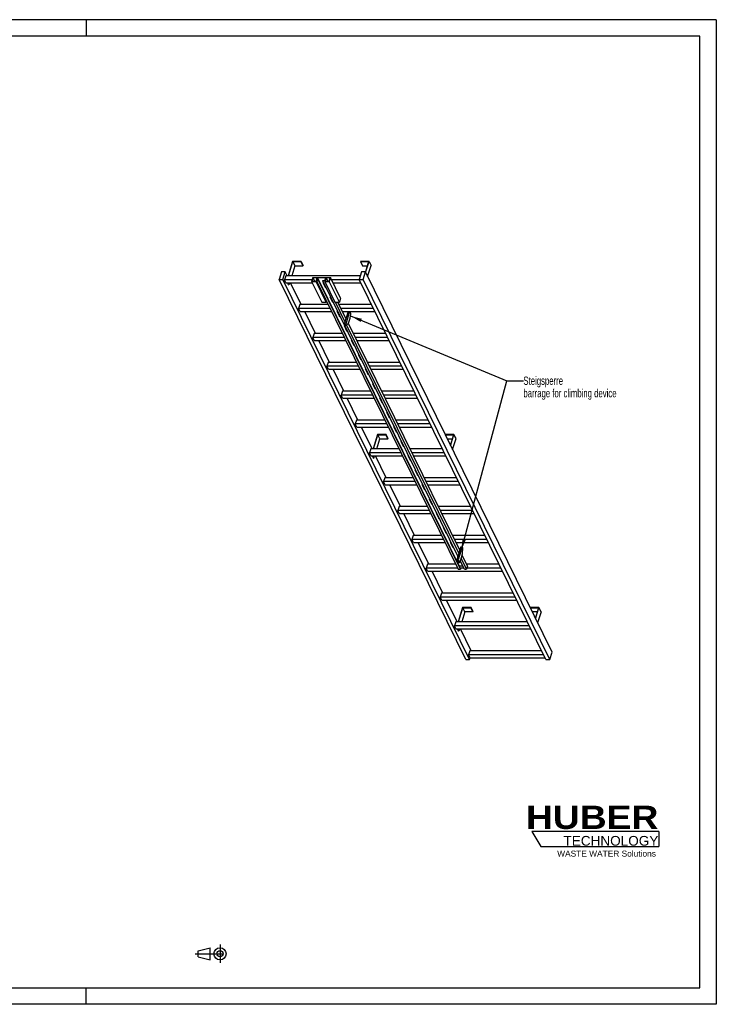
# Model space of a CAD drawing. Header units: millimetres. Extents: x 0 to 8400, y 0 to 5940.
# Tile 2 of 2: x 4200 to 8400, y 0 to 5940. Entities that reach past the tile are written whole.
import ezdxf

# ---------------------------------------------------------------- set-up
doc = ezdxf.new("R2010")
doc.units = ezdxf.units.MM
doc.header["$LTSCALE"] = 462
doc.linetypes.add('CENTER', pattern=[0.6, 0.375, -0.075, 0.075, -0.075])
doc.layers.get('0').update_dxf_attribs({"linetype": 'CONTINUOUS'})
for name, color, linetype in [('053_NOTES', 7, 'CONTINUOUS'), ('HUBER_Logo_BL1', 7, 'CONTINUOUS'), ('HUBER_Logo_BL2', 7, 'CONTINUOUS')]:
    doc.layers.add(name, color=color, linetype=linetype)
doc.styles.get("Standard").update_dxf_attribs({"font": 'txt', "width": 0.7})
doc.styles.add('TEXTSTYLE_2', font='ariblk.ttf')
doc.styles.add('TEXTSTYLE_3', font='arial.ttf')
doc.dimstyles.get("Standard").update_dxf_attribs({"dimtxt": 50, "dimasz": 70, "dimexe": 2, "dimexo": 1, "dimtad": 1, "dimtxsty": 'STANDARD', "dimblk": '_FILLED', "dimblk1": '_FILLED', "dimblk2": '_FILLED', "dimcen": 0.09, "dimazin": 2, "dimtol": 1, "dimtp": 0.01, "dimtm": 0.01, "dimtfac": 1, "dimtofl": 0, "dimtmove": 0, "dimatfit": 3, "dimldrblk": '_FILLED', "dimfxl": 1, "dimtolj": 1, "dimarcsym": 0})

# ---------------------------------------------------------------- blocks, each defined once
blk = doc.blocks.new('HUBER_LOGO_BL1', base_point=(7675, 1007.5))
at = {"layer": 'HUBER_Logo_BL1', "color": 2, "linetype": 'CONTINUOUS', "attachment_point": 3, "line_spacing_factor": 0.78}
for s, insert, char_height, width, style in [('HUBER\\P\\fArial;\\H58.5;TECHNOLOGY ', (8050.7, 1198.2), 140.4, 775.343, 'TEXTSTYLE_2'), ('WASTE WATER Solutions', (8036, 927.2), 36, 594.067, 'TEXTSTYLE_3')]:
    blk.add_mtext(s, dxfattribs=dict(at, insert=insert, char_height=char_height, width=width, style=style))
blk = doc.blocks.new('PROJEKTIONSMETHODE_1_BL3', base_point=(5360, 305))
at = {"color": 2, "linetype": 'CENTER'}
for p, q in [((5407.7, 360), (5407.7, 250)), ((5257.3, 305), (5462.7, 305))]:
    blk.add_line(p, q, dxfattribs=at)
at = {"color": 2, "linetype": 'CONTINUOUS'}
for p, q in [((5275.7, 323.3), (5349, 341.7)), ((5275.7, 286.7), (5275.7, 323.3)), ((5349, 268.3), (5349, 341.7)), ((5275.7, 286.7), (5349, 268.3))]:
    blk.add_line(p, q, dxfattribs=at)
for radius in [36.7, 18.3]:
    blk.add_circle((5407.7, 305), radius, dxfattribs=at)
blk = doc.blocks.new('_FILLED')
at = {"color": 0, "linetype": 'BYBLOCK'}
blk.add_solid([(0, 0), (-1, 0.143), (-1, -0.143)], dxfattribs=at)
blk = doc.blocks.new('HUBER_LOGO_BL2', base_point=(7670.4, 997))
at = {"layer": 'HUBER_Logo_BL2', "color": 5, "linetype": 'CONTINUOUS'}
for p, q in [((8052.9, 1042), (7287.9, 1042)), ((7287.9, 1042), (7341.9, 952)), ((8052.9, 1042), (8052.9, 952)), ((7341.9, 952), (8052.9, 952))]:
    blk.add_line(p, q, dxfattribs=at)

msp = doc.modelspace()

# ---------------------------------------------------------------- linework, layer by layer
at = {"color": 3, "linetype": 'CONTINUOUS'}
for p, q in [((8400, 5940), (0, 5940)), ((4600, 5940), (4600, 5840)), ((8400, 5940), (8400, 0)), ((4600, 0), (4600, 100)), ((8400, 0), (0, 0))]:
    msp.add_line(p, q, dxfattribs=at)
at = {"color": 5, "linetype": 'CONTINUOUS'}
for p, q in [((8300, 5840), (100, 5840)), ((8300, 100), (8300, 5840)), ((100, 100), (8300, 100))]:
    msp.add_line(p, q, dxfattribs=at)
at = {"color": 7, "linetype": 'CONTINUOUS'}
for p, q in [((5845.521, 4482.135), (5818.605, 4395.035)), ((5820.447, 4395.035), (5846.879, 4480.569)), ((5859.08, 4455.704), (5840.332, 4395.035)), ((5896.179, 4482.135), (5845.521, 4482.135)), ((5846.879, 4480.569), (5859.08, 4455.704)), ((5846.879, 4480.569), (5895.695, 4480.569)), ((5859.08, 4455.704), (5907.897, 4455.704)), ((5895.695, 4480.569), (5896.179, 4482.135)), ((5895.695, 4480.569), (5907.897, 4455.704)), ((5896.179, 4482.135), (5908.381, 4457.271)), ((5907.897, 4455.704), (5908.381, 4457.271)), ((6255.393, 4482.135), (6254.909, 4480.569)), ((6254.909, 4480.569), (6267.11, 4455.704)), ((6254.909, 4480.569), (6303.725, 4480.569)), ((6306.051, 4482.135), (6255.393, 4482.135)), ((6267.11, 4455.704), (6296.041, 4455.704)), ((6303.725, 4480.569), (6284.404, 4418.045)), ((6285.538, 4415.753), (6306.051, 4482.135)), ((6297.739, 4390.889), (6318.253, 4457.271)), ((6306.051, 4482.135), (6318.253, 4457.271)), ((5777.831, 4418.042), (5764.033, 4373.392)), ((5800.858, 4418.042), (5777.831, 4418.042)), ((5787.06, 4373.392), (5800.858, 4418.042)), ((5812.148, 4395.035), (5800.858, 4418.042)), ((6261.388, 4418.042), (6247.59, 4373.392)), ((6284.415, 4418.042), (6261.388, 4418.042)), ((6270.617, 4373.392), (6284.415, 4418.042)), ((7410.019, 2124.301), (6284.415, 4418.042)), ((6889.638, 2079.651), (5764.033, 4373.392)), ((5764.033, 4373.392), (5787.06, 4373.392)), ((6912.664, 2079.651), (5787.06, 4373.392)), ((5803.691, 4395.035), (5796.429, 4371.535)), ((5805.58, 4352.887), (5796.429, 4371.535)), ((5963.33, 4371.535), (5796.429, 4371.535)), ((6254.278, 4395.035), (5803.691, 4395.035)), ((5805.58, 4352.887), (5963.567, 4352.887)), ((5821.412, 4339.772), (5814.977, 4352.887)), ((5816.819, 4352.887), (5823.255, 4339.772)), ((5821.412, 4339.772), (5823.255, 4339.772)), ((5827.307, 4352.887), (5823.255, 4339.772)), ((5897.56, 4220.984), (5832.831, 4352.887)), ((5967.147, 4383.889), (5959.885, 4360.389)), ((5959.885, 4360.389), (6020.894, 4236.067)), ((5987.517, 4360.389), (5959.885, 4360.389)), ((5967.826, 4383.105), (5961.048, 4361.172)), ((5961.048, 4361.172), (5986.838, 4361.172)), ((5967.147, 4383.889), (6073.99, 4383.889)), ((5967.826, 4383.105), (5978.589, 4361.172)), ((5993.616, 4383.105), (5967.826, 4383.105)), ((5986.838, 4361.172), (5993.616, 4383.105)), ((5988.994, 4365.167), (5987.517, 4360.389)), ((6048.525, 4236.067), (5987.517, 4360.389)), ((5988.994, 4365.167), (6843.111, 2624.659)), ((6002.81, 4365.167), (5988.994, 4365.167)), ((5995.482, 4383.184), (5990.157, 4365.951)), ((5990.157, 4365.951), (6003.052, 4365.951)), ((5995.482, 4383.184), (6849.599, 2642.676)), ((6045.22, 4383.184), (5995.482, 4383.184)), ((6003.052, 4365.951), (6002.81, 4365.167)), ((6856.927, 2624.659), (6002.81, 4365.167)), ((6003.052, 4365.951), (6857.169, 2625.443)), ((6026.757, 4365.167), (6026.999, 4365.951)), ((6842.07, 2703.734), (6026.757, 4365.167)), ((6040.573, 4365.167), (6026.757, 4365.167)), ((6026.999, 4365.951), (6039.894, 4365.951)), ((6027.63, 4355.211), (6042.882, 4324.131)), ((6031.643, 4355.211), (6027.63, 4355.211)), ((6028.194, 4355.211), (6043.1, 4324.836)), ((6029.335, 4352.887), (6032.784, 4352.887)), ((6040.573, 4365.167), (6039.096, 4360.389)), ((6039.096, 4360.389), (6100.105, 4236.067)), ((6066.728, 4360.389), (6039.096, 4360.389)), ((6039.894, 4365.951), (6045.22, 4383.184)), ((6047.037, 4383.105), (6040.26, 4361.172)), ((6040.26, 4361.172), (6066.049, 4361.172)), ((6047.037, 4383.105), (6057.801, 4361.172)), ((6072.827, 4383.105), (6047.037, 4383.105)), ((6066.049, 4361.172), (6072.827, 4383.105)), ((6073.99, 4383.889), (6066.728, 4360.389)), ((6127.737, 4236.067), (6066.728, 4360.389)), ((6134.999, 4259.567), (6073.99, 4383.889)), ((6248.502, 4371.535), (6080.053, 4371.535)), ((6089.204, 4352.887), (6257.653, 4352.887)), ((7373.195, 2079.651), (6247.59, 4373.392)), ((6247.59, 4373.392), (6270.617, 4373.392)), ((7396.221, 2079.651), (6270.617, 4373.392)), ((6042.882, 4324.131), (6043.1, 4324.836)), ((6042.882, 4324.131), (6046.895, 4324.131)), ((6043.1, 4324.836), (6046.549, 4324.836)), ((5889.102, 4220.984), (5881.84, 4197.484)), ((6059.749, 4220.984), (5889.102, 4220.984)), ((6020.894, 4236.067), (6048.525, 4236.067)), ((6050.002, 4240.845), (6048.525, 4236.067)), ((6070.336, 4268.186), (6085.588, 4237.105)), ((6074.349, 4268.186), (6070.336, 4268.186)), ((6070.9, 4268.186), (6085.806, 4237.81)), ((6085.588, 4237.105), (6085.806, 4237.81)), ((6085.588, 4237.105), (6089.601, 4237.105)), ((6085.806, 4237.81), (6089.255, 4237.81)), ((6100.105, 4236.067), (6127.737, 4236.067)), ((6161.217, 4119.32), (6103.926, 4236.067)), ((6167.002, 4138.042), (6118.899, 4236.067)), ((6322.381, 4220.984), (6126.301, 4220.984)), ((6134.999, 4259.567), (6127.737, 4236.067)), ((5890.991, 4178.836), (5881.84, 4197.484)), ((6071.281, 4197.484), (5881.84, 4197.484)), ((5890.991, 4178.836), (6080.432, 4178.836)), ((5982.971, 4046.933), (5918.243, 4178.836)), ((6113.042, 4181.16), (6128.294, 4150.08)), ((6117.055, 4181.16), (6113.042, 4181.16)), ((6113.606, 4181.16), (6128.512, 4150.785)), ((6114.747, 4178.836), (6118.195, 4178.836)), ((6333.913, 4197.484), (6137.833, 4197.484)), ((6146.984, 4178.836), (6343.065, 4178.836)), ((6179.609, 4178.836), (6156.352, 4103.576)), ((6188.819, 4178.836), (6165.562, 4103.576)), ((6197.395, 4166.368), (6191.277, 4178.836)), ((6191.658, 4139.76), (6197.395, 4166.368)), ((6128.294, 4150.08), (6128.512, 4150.785)), ((6128.294, 4150.08), (6132.307, 4150.08)), ((6128.512, 4150.785), (6131.961, 4150.785)), ((6156.352, 4103.576), (6159.402, 4097.359)), ((6156.352, 4103.576), (6165.562, 4103.576)), ((6165.562, 4103.576), (6168.613, 4097.359)), ((6168.613, 4097.359), (6181.975, 4108.427)), ((6847.409, 2721.009), (6171.017, 4099.351)), ((6853.194, 2739.73), (6181.663, 4108.168)), ((6181.975, 4108.427), (6191.658, 4139.76)), ((5974.514, 4046.933), (5967.252, 4023.433)), ((6145.16, 4046.933), (5974.514, 4046.933)), ((6155.748, 4094.135), (6171, 4063.055)), ((6159.76, 4094.135), (6155.748, 4094.135)), ((6156.312, 4094.135), (6171.218, 4063.76)), ((6159.402, 4097.359), (6168.613, 4097.359)), ((6171, 4063.055), (6171.218, 4063.76)), ((6171, 4063.055), (6175.012, 4063.055)), ((6171.218, 4063.76), (6174.667, 4063.76)), ((6407.793, 4046.933), (6211.712, 4046.933)), ((5976.403, 4004.785), (5967.252, 4023.433)), ((6156.692, 4023.433), (5967.252, 4023.433)), ((5976.403, 4004.785), (6165.844, 4004.785)), ((6068.383, 3872.882), (6003.655, 4004.785)), ((6198.454, 4007.11), (6213.706, 3976.029)), ((6202.466, 4007.11), (6198.454, 4007.11)), ((6199.018, 4007.11), (6213.924, 3976.734)), ((6200.158, 4004.785), (6203.607, 4004.785)), ((6419.325, 4023.433), (6223.244, 4023.433)), ((6232.396, 4004.785), (6428.476, 4004.785)), ((6213.706, 3976.029), (6213.924, 3976.734)), ((6213.706, 3976.029), (6217.718, 3976.029)), ((6213.924, 3976.734), (6217.372, 3976.734)), ((6059.926, 3872.882), (6052.664, 3849.382)), ((6230.572, 3872.882), (6059.926, 3872.882)), ((6241.16, 3920.084), (6256.412, 3889.004)), ((6245.172, 3920.084), (6241.16, 3920.084)), ((6241.723, 3920.084), (6256.63, 3889.709)), ((6256.412, 3889.004), (6256.63, 3889.709)), ((6256.412, 3889.004), (6260.424, 3889.004)), ((6256.63, 3889.709), (6260.078, 3889.709)), ((6493.205, 3872.882), (6297.124, 3872.882)), ((6061.815, 3830.734), (6052.664, 3849.382)), ((6242.104, 3849.382), (6052.664, 3849.382)), ((6061.815, 3830.734), (6251.255, 3830.734)), ((6153.795, 3698.831), (6089.066, 3830.734)), ((6283.865, 3833.059), (6299.118, 3801.978)), ((6287.878, 3833.059), (6283.865, 3833.059)), ((6284.429, 3833.059), (6299.335, 3802.683)), ((6285.57, 3830.734), (6289.019, 3830.734)), ((6299.118, 3801.978), (6299.335, 3802.683)), ((6299.118, 3801.978), (6303.13, 3801.978)), ((6299.335, 3802.683), (6302.784, 3802.683)), ((6504.737, 3849.382), (6308.656, 3849.382)), ((6317.807, 3830.734), (6513.888, 3830.734)), ((6326.571, 3746.033), (6341.823, 3714.953)), ((6330.584, 3746.033), (6326.571, 3746.033)), ((6327.135, 3746.033), (6342.041, 3715.658)), ((6145.337, 3698.831), (6138.075, 3675.332)), ((6315.984, 3698.831), (6145.337, 3698.831)), ((6341.823, 3714.953), (6342.041, 3715.658)), ((6341.823, 3714.953), (6345.836, 3714.953)), ((6342.041, 3715.658), (6345.49, 3715.658)), ((6578.617, 3698.831), (6382.536, 3698.831)), ((6147.227, 3656.683), (6138.075, 3675.332)), ((6327.516, 3675.332), (6138.075, 3675.332)), ((6147.227, 3656.683), (6336.667, 3656.683)), ((6239.206, 3524.781), (6174.478, 3656.683)), ((6369.277, 3659.008), (6384.529, 3627.928)), ((6373.29, 3659.008), (6369.277, 3659.008)), ((6369.841, 3659.008), (6384.747, 3628.633)), ((6370.982, 3656.683), (6374.43, 3656.683)), ((6384.529, 3627.928), (6384.747, 3628.633)), ((6384.529, 3627.928), (6388.542, 3627.928)), ((6384.747, 3628.633), (6388.196, 3628.633)), ((6590.149, 3675.332), (6394.068, 3675.332)), ((6403.219, 3656.683), (6599.3, 3656.683)), ((6411.983, 3571.983), (6427.235, 3540.902)), ((6415.996, 3571.983), (6411.983, 3571.983)), ((6412.547, 3571.983), (6427.453, 3541.607)), ((6230.749, 3524.781), (6223.487, 3501.281)), ((6401.395, 3524.781), (6230.749, 3524.781)), ((6427.235, 3540.902), (6427.453, 3541.607)), ((6427.235, 3540.902), (6431.248, 3540.902)), ((6427.453, 3541.607), (6430.902, 3541.607)), ((6664.028, 3524.781), (6467.947, 3524.781)), ((6232.638, 3482.633), (6223.487, 3501.281)), ((6412.927, 3501.281), (6223.487, 3501.281)), ((6232.638, 3482.633), (6422.079, 3482.633)), ((6324.618, 3350.73), (6259.89, 3482.633)), ((6454.689, 3484.957), (6469.941, 3453.877)), ((6458.701, 3484.957), (6454.689, 3484.957)), ((6455.253, 3484.957), (6470.159, 3454.582)), ((6456.394, 3482.633), (6459.842, 3482.633)), ((6469.941, 3453.877), (6470.159, 3454.582)), ((6469.941, 3453.877), (6473.953, 3453.877)), ((6470.159, 3454.582), (6473.608, 3454.582)), ((6675.56, 3501.281), (6479.479, 3501.281)), ((6488.631, 3482.633), (6684.712, 3482.633)), ((6357.991, 3437.831), (6331.075, 3350.73)), ((6332.917, 3350.73), (6359.349, 3436.264)), ((6352.802, 3350.73), (6371.551, 3411.4)), ((6408.649, 3437.831), (6357.991, 3437.831)), ((6371.551, 3411.4), (6359.349, 3436.264)), ((6359.349, 3436.264), (6408.165, 3436.264)), ((6371.551, 3411.4), (6420.367, 3411.4)), ((6408.165, 3436.264), (6408.649, 3437.831)), ((6420.367, 3411.4), (6408.165, 3436.264)), ((6420.851, 3412.966), (6408.649, 3437.831)), ((6420.367, 3411.4), (6420.851, 3412.966)), ((6497.395, 3397.932), (6512.647, 3366.851)), ((6501.407, 3397.932), (6497.395, 3397.932)), ((6497.959, 3397.932), (6512.865, 3367.556)), ((6767.863, 3437.831), (6767.379, 3436.264)), ((6767.379, 3436.264), (6816.195, 3436.264)), ((6779.581, 3411.4), (6767.379, 3436.264)), ((6818.522, 3437.831), (6767.863, 3437.831)), ((6779.581, 3411.4), (6808.512, 3411.4)), ((6816.195, 3436.264), (6796.878, 3373.752)), ((6798.008, 3371.449), (6818.522, 3437.831)), ((6810.21, 3346.584), (6830.723, 3412.966)), ((6830.723, 3412.966), (6818.522, 3437.831)), ((6316.161, 3350.73), (6308.899, 3327.23)), ((6318.05, 3308.582), (6308.899, 3327.23)), ((6498.339, 3327.23), (6308.899, 3327.23)), ((6486.807, 3350.73), (6316.161, 3350.73)), ((6512.647, 3366.851), (6512.865, 3367.556)), ((6512.647, 3366.851), (6516.659, 3366.851)), ((6512.865, 3367.556), (6516.313, 3367.556)), ((6749.44, 3350.73), (6553.359, 3350.73)), ((6760.972, 3327.23), (6564.891, 3327.23)), ((6318.05, 3308.582), (6507.49, 3308.582)), ((6333.883, 3295.467), (6327.447, 3308.582)), ((6335.725, 3295.467), (6329.289, 3308.582)), ((6333.883, 3295.467), (6335.725, 3295.467)), ((6335.725, 3295.467), (6339.778, 3308.582)), ((6410.03, 3176.679), (6345.301, 3308.582)), ((6540.101, 3310.907), (6555.353, 3279.826)), ((6544.113, 3310.907), (6540.101, 3310.907)), ((6540.664, 3310.907), (6555.571, 3280.531)), ((6541.805, 3308.582), (6545.254, 3308.582)), ((6555.353, 3279.826), (6555.571, 3280.531)), ((6555.353, 3279.826), (6559.365, 3279.826)), ((6555.571, 3280.531), (6559.019, 3280.531)), ((6574.042, 3308.582), (6770.123, 3308.582)), ((6586.819, 3223.881), (6582.807, 3223.881)), ((6582.807, 3223.881), (6598.059, 3192.801)), ((6583.37, 3223.881), (6598.276, 3193.506)), ((6401.573, 3176.679), (6394.311, 3153.179)), ((6403.462, 3134.531), (6394.311, 3153.179)), ((6583.751, 3153.179), (6394.311, 3153.179)), ((6572.219, 3176.679), (6401.573, 3176.679)), ((6598.059, 3192.801), (6598.276, 3193.506)), ((6598.059, 3192.801), (6602.071, 3192.801)), ((6598.276, 3193.506), (6601.725, 3193.506)), ((6834.852, 3176.679), (6638.771, 3176.679)), ((6846.384, 3153.179), (6650.303, 3153.179)), ((6403.462, 3134.531), (6592.902, 3134.531)), ((6495.442, 3002.628), (6430.713, 3134.531)), ((6629.525, 3136.856), (6625.512, 3136.856)), ((6625.512, 3136.856), (6640.764, 3105.775)), ((6626.076, 3136.856), (6640.982, 3106.48)), ((6627.217, 3134.531), (6630.666, 3134.531)), ((6640.764, 3105.775), (6640.982, 3106.48)), ((6640.764, 3105.775), (6644.777, 3105.775)), ((6640.982, 3106.48), (6644.431, 3106.48)), ((6659.454, 3134.531), (6855.535, 3134.531)), ((6672.231, 3049.83), (6668.218, 3049.83)), ((6668.218, 3049.83), (6683.47, 3018.75)), ((6668.782, 3049.83), (6683.688, 3019.455)), ((6486.984, 3002.628), (6479.722, 2979.129)), ((6669.163, 2979.129), (6479.722, 2979.129)), ((6488.874, 2960.48), (6479.722, 2979.129)), ((6657.631, 3002.628), (6486.984, 3002.628)), ((6683.47, 3018.75), (6683.688, 3019.455)), ((6683.47, 3018.75), (6687.483, 3018.75)), ((6683.688, 3019.455), (6687.137, 3019.455)), ((6920.263, 3002.628), (6724.183, 3002.628)), ((6931.795, 2979.129), (6735.715, 2979.129)), ((6488.874, 2960.48), (6678.314, 2960.48)), ((6580.853, 2828.578), (6516.125, 2960.48)), ((6714.937, 2962.805), (6710.924, 2962.805)), ((6710.924, 2962.805), (6726.176, 2931.724)), ((6711.488, 2962.805), (6726.394, 2932.429)), ((6712.629, 2960.48), (6716.077, 2960.48)), ((6726.176, 2931.724), (6726.394, 2932.429)), ((6726.176, 2931.724), (6730.189, 2931.724)), ((6726.394, 2932.429), (6729.843, 2932.429)), ((6744.866, 2960.48), (6940.947, 2960.48)), ((6757.642, 2875.78), (6753.63, 2875.78)), ((6753.63, 2875.78), (6768.882, 2844.699)), ((6754.194, 2875.78), (6769.1, 2845.404)), ((6572.396, 2828.578), (6565.134, 2805.078)), ((6754.574, 2805.078), (6565.134, 2805.078)), ((6574.285, 2786.429), (6565.134, 2805.078)), ((6743.042, 2828.578), (6572.396, 2828.578)), ((6768.882, 2844.699), (6769.1, 2845.404)), ((6768.882, 2844.699), (6772.895, 2844.699)), ((6769.1, 2845.404), (6772.549, 2845.404)), ((7005.675, 2828.578), (6809.594, 2828.578)), ((7017.207, 2805.078), (6821.126, 2805.078)), ((6574.285, 2786.429), (6763.726, 2786.429)), ((6666.265, 2654.527), (6601.537, 2786.429)), ((6800.348, 2788.754), (6796.336, 2788.754)), ((6796.336, 2788.754), (6811.588, 2757.674)), ((6796.9, 2788.754), (6811.806, 2758.379)), ((6798.04, 2786.429), (6801.489, 2786.429)), ((6811.588, 2757.674), (6811.806, 2758.379)), ((6811.588, 2757.674), (6815.6, 2757.674)), ((6811.806, 2758.379), (6815.254, 2758.379)), ((6830.278, 2786.429), (7026.358, 2786.429)), ((6859.512, 2760.175), (6835.305, 2681.842)), ((6868.723, 2760.175), (6844.516, 2681.842)), ((6859.512, 2760.175), (6868.723, 2760.175)), ((6871.773, 2753.959), (6868.723, 2760.175)), ((6870.612, 2718.027), (6871.773, 2753.959)), ((6835.305, 2681.842), (6844.516, 2681.842)), ((6835.305, 2681.842), (6842.932, 2666.302)), ((6841.451, 2701.729), (6839.042, 2701.729)), ((6839.042, 2701.729), (6840.52, 2698.716)), ((6839.605, 2701.729), (6840.738, 2699.421)), ((6844.516, 2681.842), (6852.142, 2666.302)), ((6852.142, 2666.302), (6860.929, 2686.694)), ((6880.874, 2624.659), (6856.021, 2675.304)), ((6860.929, 2686.694), (6870.612, 2718.027)), ((6894.69, 2624.659), (6862.212, 2690.844)), ((6900.476, 2643.381), (6867.997, 2709.565)), ((6657.808, 2654.527), (6650.546, 2631.027)), ((6839.986, 2631.027), (6650.546, 2631.027)), ((6659.697, 2612.379), (6650.546, 2631.027)), ((6828.454, 2654.527), (6657.808, 2654.527)), ((6842.932, 2666.302), (6852.142, 2666.302)), ((6843.111, 2624.659), (6856.927, 2624.659)), ((6849.599, 2642.676), (6849.257, 2641.566)), ((6872.033, 2642.676), (6849.599, 2642.676)), ((6854.145, 2670.951), (6854.294, 2670.648)), ((6854.294, 2670.648), (6854.512, 2671.353)), ((6854.294, 2670.648), (6858.306, 2670.648)), ((6854.409, 2671.563), (6854.512, 2671.353)), ((6877.75, 2631.027), (6854.428, 2631.027)), ((6854.512, 2671.353), (6857.96, 2671.353)), ((6856.927, 2624.659), (6857.169, 2625.443)), ((6880.874, 2624.659), (6894.69, 2624.659)), ((6900.476, 2643.381), (6894.69, 2624.659)), ((7091.087, 2654.527), (6895.006, 2654.527)), ((7102.619, 2631.027), (6896.658, 2631.027)), ((6659.697, 2612.379), (7111.77, 2612.379)), ((6751.677, 2480.476), (6686.948, 2612.379)), ((6743.219, 2480.476), (6735.957, 2456.976)), ((7188.031, 2456.976), (6735.957, 2456.976)), ((6745.109, 2438.328), (6735.957, 2456.976)), ((7176.499, 2480.476), (6743.219, 2480.476)), ((6745.109, 2438.328), (7197.182, 2438.328)), ((6837.088, 2306.425), (6772.36, 2438.328)), ((6870.461, 2393.526), (6843.545, 2306.425)), ((6845.387, 2306.425), (6871.819, 2391.959)), ((6921.12, 2393.526), (6870.461, 2393.526)), ((6871.819, 2391.959), (6920.636, 2391.959)), ((6884.021, 2367.095), (6871.819, 2391.959)), ((6920.636, 2391.959), (6921.12, 2393.526)), ((6932.837, 2367.095), (6920.636, 2391.959)), ((6933.321, 2368.662), (6921.12, 2393.526)), ((7280.334, 2393.526), (7279.849, 2391.959)), ((7279.849, 2391.959), (7328.666, 2391.959)), ((7292.051, 2367.095), (7279.849, 2391.959)), ((7330.992, 2393.526), (7280.334, 2393.526)), ((7328.666, 2391.959), (7309.348, 2329.447)), ((7310.478, 2327.144), (7330.992, 2393.526)), ((7343.194, 2368.662), (7330.992, 2393.526)), ((6884.021, 2367.095), (6865.273, 2306.425)), ((6932.837, 2367.095), (6884.021, 2367.095)), ((6933.321, 2368.662), (6932.837, 2367.095)), ((7320.982, 2367.095), (7292.051, 2367.095)), ((7343.194, 2368.662), (7322.68, 2302.279)), ((6828.631, 2306.425), (6821.369, 2282.925)), ((7273.442, 2282.925), (6821.369, 2282.925)), ((6830.52, 2264.277), (6821.369, 2282.925)), ((7261.91, 2306.425), (6828.631, 2306.425)), ((6830.52, 2264.277), (7282.594, 2264.277)), ((6846.353, 2251.163), (6839.917, 2264.277)), ((6848.195, 2251.163), (6841.76, 2264.277)), ((6852.248, 2264.277), (6848.195, 2251.163)), ((6922.5, 2132.374), (6857.772, 2264.277)), ((6848.195, 2251.163), (6846.353, 2251.163)), ((6889.638, 2079.651), (6912.664, 2079.651)), ((6914.043, 2132.374), (6906.781, 2108.875)), ((7358.854, 2108.875), (6906.781, 2108.875)), ((6915.932, 2090.226), (6906.781, 2108.875)), ((6912.664, 2079.651), (6915.932, 2090.226)), ((7347.322, 2132.374), (6914.043, 2132.374)), ((6915.932, 2090.226), (7368.005, 2090.226)), ((7373.195, 2079.651), (7396.221, 2079.651)), ((7396.221, 2079.651), (7410.019, 2124.301))]:
    msp.add_line(p, q, dxfattribs=at)

# ---------------------------------------------------------------- block references
at = {"color": 2, "linetype": 'CONTINUOUS'}
msp.add_blockref('PROJEKTIONSMETHODE_1_BL3', (5360, 305), dxfattribs=at)
at = {"layer": 'HUBER_Logo_BL1'}
msp.add_blockref('HUBER_LOGO_BL1', (7674.994, 1007.484), dxfattribs=at)
at = {"layer": 'HUBER_Logo_BL2'}
msp.add_blockref('HUBER_LOGO_BL2', (7670.375, 996.993), dxfattribs=at)

# ---------------------------------------------------------------- texts
at = {"layer": '053_NOTES', "color": 2, "linetype": 'CONTINUOUS', "insert": (7236.796, 3786.996), "char_height": 50, "width": 1396.42857, "attachment_point": 1, "line_spacing_factor": 0.9}
msp.add_mtext('Steigsperre\\Pbarrage for climbing device', dxfattribs=at)

# ---------------------------------------------------------------- leaders
at = {"layer": '053_NOTES', "color": 2, "linetype": 'CONTINUOUS'}
for points in [[(6194.506, 4152.967), (7136.796, 3761.996), (7236.796, 3761.996)], [(6861.131, 2735.607), (7136.796, 3761.996), (7236.796, 3761.996)]]:
    msp.add_leader(points, dimstyle='STANDARD', override={"dimtad": 0}, dxfattribs=at)

doc.saveas('drawing.dxf')
